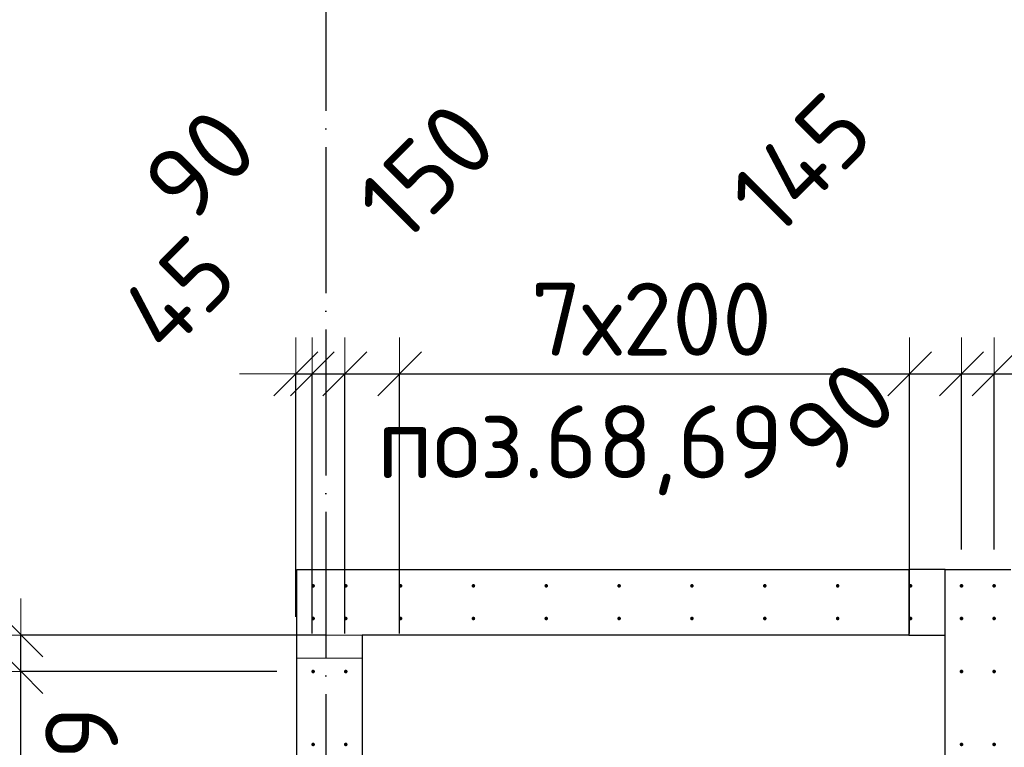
# Model space of a CAD drawing. Header units: millimetres. Extents: x 76517 to 124426, y -73423 to -21861.
# Tile 96 of 114: x 87559 to 90262, y -34058 to -32062. Entities that reach past the tile are written whole.
import ezdxf

# ---------------------------------------------------------------- set-up
doc = ezdxf.new("R2010")
doc.units = ezdxf.units.MM
doc.header["$PDMODE"] = 65
for name, pattern in [('______11', [500, 400, -50, 0, -50]), ('______2', [270, 200, -70]), ('______5', [1100, 800, -100, 100, -100])]:
    doc.linetypes.add(name, pattern=pattern)
for name, color, linetype, lineweight in [('Standard', 7, 'Continuous', 25), ('Арм.стержн. Выпуски', 180, 'Continuous', 35), ('Размерная линия_ общее_1', 7, 'Continuous', 13), ('Стена_ общее', 7, 'Continuous', 35)]:
    doc.layers.add(name, color=color, linetype=linetype, lineweight=lineweight)
doc.layers.add('Осевая линия_ общее', color=7, linetype='______5', lineweight=13, true_color=0xa0a0a0)
doc.styles.add('ISOCPEUR', font='ISOCPEUR')
doc.dimstyles.new('DIMSTYLE_10', dxfattribs={"dimtxt": 200, "dimasz": 200, "dimexe": 0, "dimexo": 0, "dimgap": 100, "dimtad": 2, "dimdec": 0, "dimrnd": 5, "dimzin": 12, "dimdsep": 46, "dimtxsty": 'ISOCPEUR', "dimblk1": 'ALL_ML_STRICH', "dimblk2": 'ALL_ML_STRICH', "dimsah": 1, "dimcen": 0, "dimclrd": 7, "dimclre": 256, "dimclrt": 7, "dimadec": 0, "dimazin": 0, "dimtfac": 1, "dimtdec": 0, "dimtix": 1, "dimtmove": 2, "dimatfit": 3, "dimfxl": 0, "dimtvp": 1.2, "dimtzin": 0, "dimlwd": 0, "dimlwe": -3, "dimarcsym": 0})
doc.dimstyles.new('DIMSTYLE_15', dxfattribs={"dimtxt": 200, "dimasz": 200, "dimexe": 0, "dimexo": 0, "dimgap": 100, "dimtad": 0, "dimdec": 0, "dimrnd": 5, "dimzin": 12, "dimdsep": 46, "dimtxsty": 'ISOCPEUR', "dimblk1": 'ALL_ML_STRICH', "dimblk2": 'ALL_ML_STRICH', "dimsah": 1, "dimcen": 0, "dimclrd": 7, "dimclre": 256, "dimclrt": 7, "dimadec": 0, "dimazin": 0, "dimtfac": 1, "dimtdec": 0, "dimtix": 1, "dimtmove": 2, "dimatfit": 3, "dimfxl": 0, "dimtvp": 1.2, "dimtzin": 0, "dimlwd": 0, "dimlwe": -3, "dimarcsym": 0})
doc.dimstyles.new('DIMSTYLE_16', dxfattribs={"dimtxt": 200, "dimasz": 200, "dimexe": 0, "dimexo": 0, "dimgap": 100, "dimtad": 2, "dimdec": 0, "dimrnd": 5, "dimzin": 12, "dimdsep": 46, "dimtxsty": 'ISOCPEUR', "dimblk1": 'ALL_ML_STRICH', "dimblk2": 'ALL_ML_STRICH', "dimsah": 1, "dimcen": 0, "dimclrd": 7, "dimclre": 256, "dimclrt": 7, "dimadec": 0, "dimazin": 0, "dimtfac": 1, "dimtdec": 0, "dimtix": 1, "dimtmove": 2, "dimatfit": 3, "dimfxl": 0, "dimtzin": 0, "dimlwd": 0, "dimlwe": -3, "dimarcsym": 0})

# ---------------------------------------------------------------- blocks, each defined once
blk = doc.blocks.new('ALL_ML_STRICH')
at = {"color": 0, "linetype": 'ByBlock', "lineweight": -2}
for p, q in [((0, -0.5), (0, 0.5)), ((-0.3, -0.3), (0.3, 0.3)), ((-1, 0), (0.5, 0))]:
    blk.add_line(p, q, dxfattribs=at)
blk = doc.blocks.new('*D584')
at = {"layer": 'DEFPOINTS', "color": 7, "linetype": 'Continuous', "lineweight": 13, "transparency": 33554687}
for p in [(88317.5, -33033.4), (88317.5, -33800.3), (88362.5, -33845.3)]:
    blk.add_point(p, dxfattribs=at)
at = {"layer": 'Размерная линия_ общее_1', "color": 253, "linetype": 'Continuous', "lineweight": -2, "true_color": 0xa0a0a0, "transparency": 33554687}
for p, q in [((88317.5, -33700.3), (88317.5, -33033.4)), ((88362.5, -33745.3), (88362.5, -33033.4))]:
    blk.add_line(p, q, dxfattribs=at)
at = {"layer": 'Размерная линия_ общее_1', "color": 7, "linetype": 'Continuous', "lineweight": -2, "transparency": 33554687}
blk.add_line((88317.5, -33033.4), (88362.5, -33033.4), dxfattribs=at)
at = {"layer": 'Размерная линия_ общее_1', "color": 7, "linetype": 'Continuous', "lineweight": 13, "transparency": 33554687, "xscale": 200, "yscale": 200, "zscale": 200}
blk.add_blockref('ALL_ML_STRICH', (88362.5, -33033.4), dxfattribs=at)
at = {"layer": 'Размерная линия_ общее_1', "color": 7, "linetype": 'Continuous', "lineweight": 13, "transparency": 33554687, "xscale": 200, "yscale": 200, "zscale": 200, "rotation": 180}
blk.add_blockref('ALL_ML_STRICH', (88317.5, -33033.4), dxfattribs=at)
at = {"layer": 'Размерная линия_ общее_1', "color": 7, "linetype": 'Continuous', "lineweight": 13, "transparency": 33554687, "insert": (87993.9, -32813.5), "char_height": 200, "width": 400, "attachment_point": 5, "rotation": 45, "style": 'ISOCPEUR'}
blk.add_mtext('\\A1;{45}', dxfattribs=at)
blk = doc.blocks.new('*D585')
at = {"layer": 'DEFPOINTS', "color": 7, "linetype": 'Continuous', "lineweight": 13, "transparency": 33554687}
for p in [(88362.5, -33033.4), (88362.5, -33845.3), (88452, -33845.3)]:
    blk.add_point(p, dxfattribs=at)
at = {"layer": 'Размерная линия_ общее_1', "color": 253, "linetype": 'Continuous', "lineweight": -2, "true_color": 0xa0a0a0, "transparency": 33554687}
for p, q in [((88362.5, -33745.3), (88362.5, -33033.4)), ((88452, -33745.3), (88452, -33033.4))]:
    blk.add_line(p, q, dxfattribs=at)
at = {"layer": 'Размерная линия_ общее_1', "color": 7, "linetype": 'Continuous', "lineweight": -2, "transparency": 33554687}
blk.add_line((88362.5, -33033.4), (88452, -33033.4), dxfattribs=at)
at = {"layer": 'Размерная линия_ общее_1', "color": 7, "linetype": 'Continuous', "lineweight": 13, "transparency": 33554687, "xscale": 200, "yscale": 200, "zscale": 200}
blk.add_blockref('ALL_ML_STRICH', (88452, -33033.4), dxfattribs=at)
at = {"layer": 'Размерная линия_ общее_1', "color": 7, "linetype": 'Continuous', "lineweight": 13, "transparency": 33554687, "xscale": 200, "yscale": 200, "zscale": 200, "rotation": 180}
blk.add_blockref('ALL_ML_STRICH', (88362.5, -33033.4), dxfattribs=at)
at = {"layer": 'Размерная линия_ общее_1', "color": 7, "linetype": 'Continuous', "lineweight": 13, "transparency": 33554687, "insert": (88054.5, -32459.9), "char_height": 200, "width": 400, "attachment_point": 5, "rotation": 45, "style": 'ISOCPEUR'}
blk.add_mtext('\\A1;{90}', dxfattribs=at)
blk = doc.blocks.new('*D586')
at = {"layer": 'DEFPOINTS', "color": 7, "linetype": 'Continuous', "lineweight": 13, "transparency": 33554687}
for p in [(88452, -33033.4), (88452, -33845.3), (88602.5, -33845.3)]:
    blk.add_point(p, dxfattribs=at)
at = {"layer": 'Размерная линия_ общее_1', "color": 253, "linetype": 'Continuous', "lineweight": -2, "true_color": 0xa0a0a0, "transparency": 33554687}
for p, q in [((88452, -33745.3), (88452, -33033.4)), ((88602.5, -33745.3), (88602.5, -33033.4))]:
    blk.add_line(p, q, dxfattribs=at)
at = {"layer": 'Размерная линия_ общее_1', "color": 7, "linetype": 'Continuous', "lineweight": -2, "transparency": 33554687}
blk.add_line((88452, -33033.4), (88602.5, -33033.4), dxfattribs=at)
at = {"layer": 'Размерная линия_ общее_1', "color": 7, "linetype": 'Continuous', "lineweight": 13, "transparency": 33554687, "xscale": 200, "yscale": 200, "zscale": 200, "rotation": 180}
blk.add_blockref('ALL_ML_STRICH', (88452, -33033.4), dxfattribs=at)
at = {"layer": 'Размерная линия_ общее_1', "color": 7, "linetype": 'Continuous', "lineweight": 13, "transparency": 33554687, "xscale": 200, "yscale": 200, "zscale": 200}
blk.add_blockref('ALL_ML_STRICH', (88602.5, -33033.4), dxfattribs=at)
at = {"layer": 'Размерная линия_ общее_1', "color": 7, "linetype": 'Continuous', "lineweight": 13, "transparency": 33554687, "insert": (88676.3, -32478.1), "char_height": 200, "width": 600, "attachment_point": 5, "rotation": 45, "style": 'ISOCPEUR'}
blk.add_mtext('\\A1;{150}', dxfattribs=at)
blk = doc.blocks.new('*D587')
at = {"layer": 'DEFPOINTS', "color": 7, "linetype": 'Continuous', "lineweight": 13, "transparency": 33554687}
for p in [(88602.5, -33033.4), (88602.5, -33845.3), (90002.5, -33845.3)]:
    blk.add_point(p, dxfattribs=at)
at = {"layer": 'Размерная линия_ общее_1', "color": 253, "linetype": 'Continuous', "lineweight": -2, "true_color": 0xa0a0a0, "transparency": 33554687}
for p, q in [((88602.5, -33745.3), (88602.5, -33033.4)), ((90002.5, -33745.3), (90002.5, -33033.4))]:
    blk.add_line(p, q, dxfattribs=at)
at = {"layer": 'Размерная линия_ общее_1', "color": 7, "linetype": 'Continuous', "lineweight": -2, "transparency": 33554687}
blk.add_line((88602.5, -33033.4), (90002.5, -33033.4), dxfattribs=at)
at = {"layer": 'Размерная линия_ общее_1', "color": 7, "linetype": 'Continuous', "lineweight": 13, "transparency": 33554687, "xscale": 200, "yscale": 200, "zscale": 200, "rotation": 180}
blk.add_blockref('ALL_ML_STRICH', (88602.5, -33033.4), dxfattribs=at)
at = {"layer": 'Размерная линия_ общее_1', "color": 7, "linetype": 'Continuous', "lineweight": 13, "transparency": 33554687, "xscale": 200, "yscale": 200, "zscale": 200}
blk.add_blockref('ALL_ML_STRICH', (90002.5, -33033.4), dxfattribs=at)
at = {"layer": 'Размерная линия_ общее_1', "color": 7, "linetype": 'Continuous', "lineweight": 13, "transparency": 33554687, "insert": (88962.5, -32783.4), "char_height": 200, "width": 10, "attachment_point": 1, "line_spacing_factor": 0.60241, "style": 'ISOCPEUR'}
blk.add_mtext('7х200', dxfattribs=at)
blk = doc.blocks.new('*D588')
at = {"layer": 'DEFPOINTS', "color": 7, "linetype": 'Continuous', "lineweight": 13, "transparency": 33554687}
for p in [(90002.5, -33033.4), (90145, -33615), (90002.5, -33845.3)]:
    blk.add_point(p, dxfattribs=at)
at = {"layer": 'Размерная линия_ общее_1', "color": 253, "linetype": 'Continuous', "lineweight": -2, "true_color": 0xa0a0a0, "transparency": 33554687}
for p, q in [((90002.5, -33745.3), (90002.5, -33033.4)), ((90145, -33515), (90145, -33033.4))]:
    blk.add_line(p, q, dxfattribs=at)
at = {"layer": 'Размерная линия_ общее_1', "color": 7, "linetype": 'Continuous', "lineweight": -2, "transparency": 33554687}
blk.add_line((90002.5, -33033.4), (90145, -33033.4), dxfattribs=at)
at = {"layer": 'Размерная линия_ общее_1', "color": 7, "linetype": 'Continuous', "lineweight": 13, "transparency": 33554687, "xscale": 200, "yscale": 200, "zscale": 200, "rotation": 180}
blk.add_blockref('ALL_ML_STRICH', (90002.5, -33033.4), dxfattribs=at)
at = {"layer": 'Размерная линия_ общее_1', "color": 7, "linetype": 'Continuous', "lineweight": 13, "transparency": 33554687, "xscale": 200, "yscale": 200, "zscale": 200}
blk.add_blockref('ALL_ML_STRICH', (90145, -33033.4), dxfattribs=at)
at = {"layer": 'Размерная линия_ общее_1', "color": 7, "linetype": 'Continuous', "lineweight": 13, "transparency": 33554687, "insert": (89704.1, -32456.6), "char_height": 200, "width": 600, "attachment_point": 5, "rotation": 45, "style": 'ISOCPEUR'}
blk.add_mtext('\\A1;{145}', dxfattribs=at)
blk = doc.blocks.new('*D589')
at = {"layer": 'DEFPOINTS', "color": 7, "linetype": 'Continuous', "lineweight": 13, "transparency": 33554687}
for p in [(90145, -33033.4), (90145, -33615), (90234.5, -33615)]:
    blk.add_point(p, dxfattribs=at)
at = {"layer": 'Размерная линия_ общее_1', "color": 253, "linetype": 'Continuous', "lineweight": -2, "true_color": 0xa0a0a0, "transparency": 33554687}
for p, q in [((90145, -33515), (90145, -33033.4)), ((90234.5, -33515), (90234.5, -33033.4))]:
    blk.add_line(p, q, dxfattribs=at)
at = {"layer": 'Размерная линия_ общее_1', "color": 7, "linetype": 'Continuous', "lineweight": -2, "transparency": 33554687}
blk.add_line((90145, -33033.4), (90234.5, -33033.4), dxfattribs=at)
at = {"layer": 'Размерная линия_ общее_1', "color": 7, "linetype": 'Continuous', "lineweight": 13, "transparency": 33554687, "xscale": 200, "yscale": 200, "zscale": 200}
blk.add_blockref('ALL_ML_STRICH', (90234.5, -33033.4), dxfattribs=at)
at = {"layer": 'Размерная линия_ общее_1', "color": 7, "linetype": 'Continuous', "lineweight": 13, "transparency": 33554687, "xscale": 200, "yscale": 200, "zscale": 200, "rotation": 180}
blk.add_blockref('ALL_ML_STRICH', (90145, -33033.4), dxfattribs=at)
at = {"layer": 'Размерная линия_ общее_1', "color": 7, "linetype": 'Continuous', "lineweight": 13, "transparency": 33554687, "insert": (89811.4, -33151.4), "char_height": 200, "width": 400, "attachment_point": 5, "rotation": 45, "style": 'ISOCPEUR'}
blk.add_mtext('\\A1;{90}', dxfattribs=at)
blk = doc.blocks.new('*D590')
at = {"layer": 'DEFPOINTS', "color": 7, "linetype": 'Continuous', "lineweight": 13, "transparency": 33554687}
for p in [(90234.5, -33033.4), (90234.5, -33615), (90395, -33615)]:
    blk.add_point(p, dxfattribs=at)
at = {"layer": 'Размерная линия_ общее_1', "color": 253, "linetype": 'Continuous', "lineweight": -2, "true_color": 0xa0a0a0, "transparency": 33554687}
for p, q in [((90234.5, -33515), (90234.5, -33033.4)), ((90395, -33515), (90395, -33033.4))]:
    blk.add_line(p, q, dxfattribs=at)
at = {"layer": 'Размерная линия_ общее_1', "color": 7, "linetype": 'Continuous', "lineweight": -2, "transparency": 33554687}
blk.add_line((90234.5, -33033.4), (90395, -33033.4), dxfattribs=at)
at = {"layer": 'Размерная линия_ общее_1', "color": 7, "linetype": 'Continuous', "lineweight": 13, "transparency": 33554687, "xscale": 200, "yscale": 200, "zscale": 200, "rotation": 180}
blk.add_blockref('ALL_ML_STRICH', (90234.5, -33033.4), dxfattribs=at)
at = {"layer": 'Размерная линия_ общее_1', "color": 7, "linetype": 'Continuous', "lineweight": 13, "transparency": 33554687, "xscale": 200, "yscale": 200, "zscale": 200}
blk.add_blockref('ALL_ML_STRICH', (90395, -33033.4), dxfattribs=at)
at = {"layer": 'Размерная линия_ общее_1', "color": 7, "linetype": 'Continuous', "lineweight": 13, "transparency": 33554687, "insert": (90518.4, -32443.8), "char_height": 200, "width": 600, "attachment_point": 5, "rotation": 45, "style": 'ISOCPEUR'}
blk.add_mtext('\\A1;{160}', dxfattribs=at)
blk = doc.blocks.new('*D602')
at = {"layer": 'DEFPOINTS', "color": 7, "linetype": 'Continuous', "lineweight": 13, "transparency": 33554687}
for p in [(88365, -33850), (87562.8, -35450), (88365, -35450)]:
    blk.add_point(p, dxfattribs=at)
at = {"layer": 'Размерная линия_ общее_1', "color": 253, "linetype": 'Continuous', "lineweight": -2, "true_color": 0xa0a0a0, "transparency": 33554687}
for p, q in [((88265, -33850), (87562.8, -33850)), ((88265, -35450), (87562.8, -35450))]:
    blk.add_line(p, q, dxfattribs=at)
at = {"layer": 'Размерная линия_ общее_1', "color": 7, "linetype": 'Continuous', "lineweight": -2, "transparency": 33554687}
blk.add_line((87562.8, -35450), (87562.8, -33850), dxfattribs=at)
at = {"layer": 'Размерная линия_ общее_1', "color": 7, "linetype": 'Continuous', "lineweight": 13, "transparency": 33554687, "xscale": 200, "yscale": 200, "zscale": 200}
for p, rotation in [((87562.8, -33850), 90), ((87562.8, -35450), 270)]:
    blk.add_blockref('ALL_ML_STRICH', p, dxfattribs=dict(at, rotation=rotation))
at = {"layer": 'Размерная линия_ общее_1', "color": 7, "linetype": 'Continuous', "lineweight": 13, "transparency": 33554687, "insert": (87312.8, -35320), "char_height": 200, "width": 10, "attachment_point": 1, "rotation": 90, "line_spacing_factor": 0.60241, "style": 'ISOCPEUR'}
blk.add_mtext('8х200=1600', dxfattribs=at)
blk = doc.blocks.new('*D603')
at = {"layer": 'DEFPOINTS', "color": 7, "linetype": 'Continuous', "lineweight": 13, "transparency": 33554687}
for p in [(88500, -33750), (87562.8, -33850), (88365, -33850)]:
    blk.add_point(p, dxfattribs=at)
at = {"layer": 'Размерная линия_ общее_1', "color": 253, "linetype": 'Continuous', "lineweight": -2, "true_color": 0xa0a0a0, "transparency": 33554687}
for p, q in [((88400, -33750), (87562.8, -33750)), ((88265, -33850), (87562.8, -33850))]:
    blk.add_line(p, q, dxfattribs=at)
at = {"layer": 'Размерная линия_ общее_1', "color": 7, "linetype": 'Continuous', "lineweight": -2, "transparency": 33554687}
blk.add_line((87562.8, -33850), (87562.8, -33750), dxfattribs=at)
at = {"layer": 'Размерная линия_ общее_1', "color": 7, "linetype": 'Continuous', "lineweight": 13, "transparency": 33554687, "xscale": 200, "yscale": 200, "zscale": 200}
for p, rotation in [((87562.8, -33850), 270), ((87562.8, -33750), 90)]:
    blk.add_blockref('ALL_ML_STRICH', p, dxfattribs=dict(at, rotation=rotation))
at = {"layer": 'Размерная линия_ общее_1', "color": 7, "linetype": 'Continuous', "lineweight": 13, "transparency": 33554687, "insert": (87415, -33364.4), "char_height": 200, "width": 600, "attachment_point": 5, "rotation": 90, "style": 'ISOCPEUR'}
blk.add_mtext('\\A1;{100}', dxfattribs=at)

msp = doc.modelspace()

# ---------------------------------------------------------------- hatches: boundary and pattern name
at = {"layer": 'Арм.стержн. Выпуски', "linetype": 'Continuous', "lineweight": 35, "transparency": 33554687}
for points in [[(88370, -33615), (88369.6, -33613.1), (88368.5, -33611.5), (88366.9, -33610.4), (88365, -33610), (88363.1, -33610.4), (88361.5, -33611.5), (88360.4, -33613.1), (88360, -33615), (88360.4, -33616.9), (88361.5, -33618.5), (88363.1, -33619.6), (88365, -33620), (88366.9, -33619.6), (88368.5, -33618.5), (88369.6, -33616.9)], [(88459.5, -33615), (88459.2, -33613.1), (88458.1, -33611.5), (88456.4, -33610.4), (88454.5, -33610), (88452.6, -33610.4), (88451, -33611.5), (88449.9, -33613.1), (88449.5, -33615), (88449.9, -33616.9), (88451, -33618.5), (88452.6, -33619.6), (88454.5, -33620), (88456.4, -33619.6), (88458.1, -33618.5), (88459.2, -33616.9)], [(88610, -33615), (88609.6, -33613.1), (88608.5, -33611.5), (88606.9, -33610.4), (88605, -33610), (88603.1, -33610.4), (88601.5, -33611.5), (88600.4, -33613.1), (88600, -33615), (88600.4, -33616.9), (88601.5, -33618.5), (88603.1, -33619.6), (88605, -33620), (88606.9, -33619.6), (88608.5, -33618.5), (88609.6, -33616.9)], [(88810, -33615), (88809.6, -33613.1), (88808.5, -33611.5), (88806.9, -33610.4), (88805, -33610), (88803.1, -33610.4), (88801.5, -33611.5), (88800.4, -33613.1), (88800, -33615), (88800.4, -33616.9), (88801.5, -33618.5), (88803.1, -33619.6), (88805, -33620), (88806.9, -33619.6), (88808.5, -33618.5), (88809.6, -33616.9)], [(89010, -33615), (89009.6, -33613.1), (89008.5, -33611.5), (89006.9, -33610.4), (89005, -33610), (89003.1, -33610.4), (89001.5, -33611.5), (89000.4, -33613.1), (89000, -33615), (89000.4, -33616.9), (89001.5, -33618.5), (89003.1, -33619.6), (89005, -33620), (89006.9, -33619.6), (89008.5, -33618.5), (89009.6, -33616.9)], [(89210, -33615), (89209.6, -33613.1), (89208.5, -33611.5), (89206.9, -33610.4), (89205, -33610), (89203.1, -33610.4), (89201.5, -33611.5), (89200.4, -33613.1), (89200, -33615), (89200.4, -33616.9), (89201.5, -33618.5), (89203.1, -33619.6), (89205, -33620), (89206.9, -33619.6), (89208.5, -33618.5), (89209.6, -33616.9)], [(89410, -33615), (89409.6, -33613.1), (89408.5, -33611.5), (89406.9, -33610.4), (89405, -33610), (89403.1, -33610.4), (89401.5, -33611.5), (89400.4, -33613.1), (89400, -33615), (89400.4, -33616.9), (89401.5, -33618.5), (89403.1, -33619.6), (89405, -33620), (89406.9, -33619.6), (89408.5, -33618.5), (89409.6, -33616.9)], [(89610, -33615), (89609.6, -33613.1), (89608.5, -33611.5), (89606.9, -33610.4), (89605, -33610), (89603.1, -33610.4), (89601.5, -33611.5), (89600.4, -33613.1), (89600, -33615), (89600.4, -33616.9), (89601.5, -33618.5), (89603.1, -33619.6), (89605, -33620), (89606.9, -33619.6), (89608.5, -33618.5), (89609.6, -33616.9)], [(89810, -33615), (89809.6, -33613.1), (89808.5, -33611.5), (89806.9, -33610.4), (89805, -33610), (89803.1, -33610.4), (89801.5, -33611.5), (89800.4, -33613.1), (89800, -33615), (89800.4, -33616.9), (89801.5, -33618.5), (89803.1, -33619.6), (89805, -33620), (89806.9, -33619.6), (89808.5, -33618.5), (89809.6, -33616.9)], [(90010, -33615), (90009.6, -33613.1), (90008.5, -33611.5), (90006.9, -33610.4), (90005, -33610), (90003.1, -33610.4), (90001.5, -33611.5), (90000.4, -33613.1), (90000, -33615), (90000.4, -33616.9), (90001.5, -33618.5), (90003.1, -33619.6), (90005, -33620), (90006.9, -33619.6), (90008.5, -33618.5), (90009.6, -33616.9)], [(90150, -33615), (90149.6, -33613.1), (90148.5, -33611.5), (90146.9, -33610.4), (90145, -33610), (90143.1, -33610.4), (90141.5, -33611.5), (90140.4, -33613.1), (90140, -33615), (90140.4, -33616.9), (90141.5, -33618.5), (90143.1, -33619.6), (90145, -33620), (90146.9, -33619.6), (90148.5, -33618.5), (90149.6, -33616.9)], [(90239.5, -33615), (90239.2, -33613.1), (90238.1, -33611.5), (90236.4, -33610.4), (90234.5, -33610), (90232.6, -33610.4), (90231, -33611.5), (90229.9, -33613.1), (90229.5, -33615), (90229.9, -33616.9), (90231, -33618.5), (90232.6, -33619.6), (90234.5, -33620), (90236.4, -33619.6), (90238.1, -33618.5), (90239.2, -33616.9)], [(88370, -33704.5), (88369.6, -33702.6), (88368.5, -33701), (88366.9, -33699.9), (88365, -33699.5), (88363.1, -33699.9), (88361.5, -33701), (88360.4, -33702.6), (88360, -33704.5), (88360.4, -33706.4), (88361.5, -33708.1), (88363.1, -33709.2), (88365, -33709.5), (88366.9, -33709.2), (88368.5, -33708.1), (88369.6, -33706.4)], [(88459.5, -33704.5), (88459.2, -33702.6), (88458.1, -33701), (88456.4, -33699.9), (88454.5, -33699.5), (88452.6, -33699.9), (88451, -33701), (88449.9, -33702.6), (88449.5, -33704.5), (88449.9, -33706.4), (88451, -33708.1), (88452.6, -33709.2), (88454.5, -33709.5), (88456.4, -33709.2), (88458.1, -33708.1), (88459.2, -33706.4)], [(88610, -33704.5), (88609.6, -33702.6), (88608.5, -33701), (88606.9, -33699.9), (88605, -33699.5), (88603.1, -33699.9), (88601.5, -33701), (88600.4, -33702.6), (88600, -33704.5), (88600.4, -33706.5), (88601.5, -33708.1), (88603.1, -33709.2), (88605, -33709.5), (88606.9, -33709.2), (88608.5, -33708.1), (88609.6, -33706.5)], [(88810, -33704.5), (88809.6, -33702.6), (88808.5, -33701), (88806.9, -33699.9), (88805, -33699.5), (88803.1, -33699.9), (88801.5, -33701), (88800.4, -33702.6), (88800, -33704.5), (88800.4, -33706.5), (88801.5, -33708.1), (88803.1, -33709.2), (88805, -33709.5), (88806.9, -33709.2), (88808.5, -33708.1), (88809.6, -33706.5)], [(89010, -33704.5), (89009.6, -33702.6), (89008.5, -33701), (89006.9, -33699.9), (89005, -33699.5), (89003.1, -33699.9), (89001.5, -33701), (89000.4, -33702.6), (89000, -33704.5), (89000.4, -33706.5), (89001.5, -33708.1), (89003.1, -33709.2), (89005, -33709.5), (89006.9, -33709.2), (89008.5, -33708.1), (89009.6, -33706.5)], [(89210, -33704.5), (89209.6, -33702.6), (89208.5, -33701), (89206.9, -33699.9), (89205, -33699.5), (89203.1, -33699.9), (89201.5, -33701), (89200.4, -33702.6), (89200, -33704.5), (89200.4, -33706.5), (89201.5, -33708.1), (89203.1, -33709.2), (89205, -33709.5), (89206.9, -33709.2), (89208.5, -33708.1), (89209.6, -33706.5)], [(89410, -33704.5), (89409.6, -33702.6), (89408.5, -33701), (89406.9, -33699.9), (89405, -33699.5), (89403.1, -33699.9), (89401.5, -33701), (89400.4, -33702.6), (89400, -33704.5), (89400.4, -33706.5), (89401.5, -33708.1), (89403.1, -33709.2), (89405, -33709.5), (89406.9, -33709.2), (89408.5, -33708.1), (89409.6, -33706.5)], [(89610, -33704.5), (89609.6, -33702.6), (89608.5, -33701), (89606.9, -33699.9), (89605, -33699.5), (89603.1, -33699.9), (89601.5, -33701), (89600.4, -33702.6), (89600, -33704.5), (89600.4, -33706.5), (89601.5, -33708.1), (89603.1, -33709.2), (89605, -33709.5), (89606.9, -33709.2), (89608.5, -33708.1), (89609.6, -33706.5)], [(89810, -33704.5), (89809.6, -33702.6), (89808.5, -33701), (89806.9, -33699.9), (89805, -33699.5), (89803.1, -33699.9), (89801.5, -33701), (89800.4, -33702.6), (89800, -33704.5), (89800.4, -33706.5), (89801.5, -33708.1), (89803.1, -33709.2), (89805, -33709.5), (89806.9, -33709.2), (89808.5, -33708.1), (89809.6, -33706.5)], [(90010, -33704.5), (90009.6, -33702.6), (90008.5, -33701), (90006.9, -33699.9), (90005, -33699.5), (90003.1, -33699.9), (90001.5, -33701), (90000.4, -33702.6), (90000, -33704.5), (90000.4, -33706.5), (90001.5, -33708.1), (90003.1, -33709.2), (90005, -33709.5), (90006.9, -33709.2), (90008.5, -33708.1), (90009.6, -33706.5)], [(90150, -33704.5), (90149.6, -33702.6), (90148.5, -33701), (90146.9, -33699.9), (90145, -33699.5), (90143.1, -33699.9), (90141.5, -33701), (90140.4, -33702.6), (90140, -33704.5), (90140.4, -33706.5), (90141.5, -33708.1), (90143.1, -33709.2), (90145, -33709.5), (90146.9, -33709.2), (90148.5, -33708.1), (90149.6, -33706.5)], [(90239.5, -33704.5), (90239.2, -33702.6), (90238.1, -33701), (90236.4, -33699.9), (90234.5, -33699.5), (90232.6, -33699.9), (90231, -33701), (90229.9, -33702.6), (90229.5, -33704.5), (90229.9, -33706.5), (90231, -33708.1), (90232.6, -33709.2), (90234.5, -33709.5), (90236.4, -33709.2), (90238.1, -33708.1), (90239.2, -33706.5)], [(88370, -33850), (88369.6, -33848.1), (88368.5, -33846.5), (88366.9, -33845.4), (88365, -33845), (88363.1, -33845.4), (88361.5, -33846.5), (88360.4, -33848.1), (88360, -33850), (88360.4, -33852), (88361.5, -33853.6), (88363.1, -33854.7), (88365, -33855), (88366.9, -33854.7), (88368.5, -33853.6), (88369.6, -33852)], [(88459.5, -33850), (88459.2, -33848.1), (88458.1, -33846.5), (88456.4, -33845.4), (88454.5, -33845), (88452.6, -33845.4), (88451, -33846.5), (88449.9, -33848.1), (88449.5, -33850), (88449.9, -33852), (88451, -33853.6), (88452.6, -33854.7), (88454.5, -33855), (88456.4, -33854.7), (88458.1, -33853.6), (88459.2, -33852)], [(90150, -33850), (90149.6, -33848.1), (90148.5, -33846.5), (90146.9, -33845.4), (90145, -33845), (90143.1, -33845.4), (90141.5, -33846.5), (90140.4, -33848.1), (90140, -33850), (90140.4, -33852), (90141.5, -33853.6), (90143.1, -33854.7), (90145, -33855), (90146.9, -33854.7), (90148.5, -33853.6), (90149.6, -33852)], [(90239.5, -33850), (90239.2, -33848.1), (90238.1, -33846.5), (90236.4, -33845.4), (90234.5, -33845), (90232.6, -33845.4), (90231, -33846.5), (90229.9, -33848.1), (90229.5, -33850), (90229.9, -33852), (90231, -33853.6), (90232.6, -33854.7), (90234.5, -33855), (90236.4, -33854.7), (90238.1, -33853.6), (90239.2, -33852)], [(88370, -34050), (88369.6, -34048.1), (88368.5, -34046.5), (88366.9, -34045.4), (88365, -34045), (88363.1, -34045.4), (88361.5, -34046.5), (88360.4, -34048.1), (88360, -34050), (88360.4, -34052), (88361.5, -34053.6), (88363.1, -34054.7), (88365, -34055), (88366.9, -34054.7), (88368.5, -34053.6), (88369.6, -34052)], [(88459.5, -34050), (88459.2, -34048.1), (88458.1, -34046.5), (88456.4, -34045.4), (88454.5, -34045), (88452.6, -34045.4), (88451, -34046.5), (88449.9, -34048.1), (88449.5, -34050), (88449.9, -34052), (88451, -34053.6), (88452.6, -34054.7), (88454.5, -34055), (88456.4, -34054.7), (88458.1, -34053.6), (88459.2, -34052)], [(90150, -34050), (90149.6, -34048.1), (90148.5, -34046.5), (90146.9, -34045.4), (90145, -34045), (90143.1, -34045.4), (90141.5, -34046.5), (90140.4, -34048.1), (90140, -34050), (90140.4, -34052), (90141.5, -34053.6), (90143.1, -34054.7), (90145, -34055), (90146.9, -34054.7), (90148.5, -34053.6), (90149.6, -34052)], [(90239.5, -34050), (90239.2, -34048.1), (90238.1, -34046.5), (90236.4, -34045.4), (90234.5, -34045), (90232.6, -34045.4), (90231, -34046.5), (90229.9, -34048.1), (90229.5, -34050), (90229.9, -34052), (90231, -34053.6), (90232.6, -34054.7), (90234.5, -34055), (90236.4, -34054.7), (90238.1, -34053.6), (90239.2, -34052)]]:
    msp.add_hatch(color=4, dxfattribs=at).paths.add_polyline_path(points)

# ---------------------------------------------------------------- linework, layer by layer
at = {"layer": 'Осевая линия_ общее', "color": 253, "linetype": '______11', "lineweight": -3, "true_color": 0xa0a0a0, "transparency": 33554687}
msp.add_line((88400, -23410), (88400, -72827.9), dxfattribs=at)
at = {"layer": 'Стена_ общее', "color": 7, "linetype": 'Continuous', "lineweight": 25, "transparency": 33554687}
for p, q in [((88320, -35500), (88320, -33570)), ((88320, -33570), (88500, -33570)), ((88320, -35500), (88320, -33570)), ((88320, -33570), (88500, -33570)), ((88500, -33570), (90000, -33570)), ((88500, -33570), (90000, -33570)), ((90000, -33570), (90000, -33750)), ((90100, -33570), (90000, -33570)), ((90000, -33570), (90000, -33750)), ((90100, -33570), (90000, -33570)), ((90100, -35500), (90100, -33570)), ((90100, -33570), (90280, -33570)), ((90100, -35500), (90100, -33570)), ((90100, -33570), (90280, -33570)), ((88500, -33750), (88500, -35500)), ((90000, -33750), (88500, -33750)), ((88500, -33750), (88500, -35500)), ((90000, -33750), (88500, -33750)), ((90000, -33750), (90100, -33750)), ((90000, -33750), (90100, -33750))]:
    msp.add_line(p, q, dxfattribs=at)
at = {"layer": 'Стена_ общее', "color": 253, "linetype": '______2', "lineweight": 18, "true_color": 0xababab, "transparency": 33554687}
for p, q in [((88500, -33750), (88320, -33750)), ((88500, -33750), (88320, -33750)), ((88320, -33813), (88500, -33813)), ((88320, -33813), (88500, -33813))]:
    msp.add_line(p, q, dxfattribs=at)

# ---------------------------------------------------------------- texts
at = {"layer": 'Standard', "color": 7, "linetype": 'Continuous', "lineweight": 13, "transparency": 33554687, "insert": (89098.3, -33119.9), "char_height": 200, "width": 1196.491, "attachment_point": 2, "style": 'ISOCPEUR'}
msp.add_mtext('\\A1;{\\fISOCPEUR|i0|b0;\\H200.000000;\\W1.000000;\\C7;поз.68,69}\\P', dxfattribs=at)
at = {"layer": 'Standard', "color": 7, "linetype": 'Continuous', "lineweight": 13, "transparency": 33554687, "insert": (87629.6, -34502.6), "char_height": 200, "width": 1196.491, "attachment_point": 2, "rotation": 90, "style": 'ISOCPEUR'}
msp.add_mtext('\\A1;{\\fISOCPEUR|i0|b0;\\H200.000000;\\W1.000000;\\C7;поз.68,69}\\P', dxfattribs=at)

# ---------------------------------------------------------------- dimensions: what is measured, and where the dimension line sits
at = {"layer": 'Размерная линия_ общее_1', "color": 7, "linetype": 'Continuous', "lineweight": 13, "transparency": 33554687}
for base, p1, p2, dimstyle, picture, middle in [((90395.0279, -33033.4129), (90234.5313, -33515.0138), (90395.0279, -33515.0138), 'DIMSTYLE_10', '*D590', (90518.3672, -32443.835)), ((90145, -33033.4129), (90002.4586, -33745.2554), (90145, -33515.0138), 'DIMSTYLE_10', '*D588', (89704.1496, -32456.564)), ((88602.4586, -33033.4129), (88451.9899, -33745.2554), (88602.4586, -33745.2554), 'DIMSTYLE_10', '*D586', (88676.2515, -32478.0683)), ((88451.9899, -33033.4129), (88362.4586, -33745.2554), (88451.9899, -33745.2554), 'DIMSTYLE_10', '*D585', (88054.4518, -32459.915)), ((88362.5, -33033.4), (88317.5, -33700.3), (88362.5, -33745.3), 'DIMSTYLE_10', '*D584', (87993.9, -32813.5)), ((90234.5313, -33033.4129), (90145, -33515.0138), (90234.5313, -33515.0138), 'DIMSTYLE_15', '*D589', (89811.4132, -33151.4385))]:
    dim = msp.add_linear_dim(base=base, p1=p1, p2=p2, dimstyle=dimstyle, override={"dimpost": '<>', "dimclrd": 7, "dimclre": 253, "dimclrt": 7, "dimlwd": 0, "dimlwe": 65533}, dxfattribs=at)
    dim.commit()
    dim.dimension.update_dxf_attribs({"geometry": picture, "text_midpoint": middle, "dimtype": 160})
dim = msp.add_linear_dim(base=(90002.5, -33033.4), p1=(88602.5, -33745.3), p2=(90002.5, -33745.3), text='7х200', dimstyle='DIMSTYLE_16', override={"dimpost": '<>', "dimclrd": 7, "dimclre": 253, "dimclrt": 7, "dimlwd": 0, "dimlwe": 65533}, dxfattribs=at)
dim.commit()
dim.dimension.update_dxf_attribs({"geometry": '*D587', "text_midpoint": (89231.7, -32962.7), "dimtype": 160})
dim = msp.add_linear_dim(base=(87562.8, -33750), p1=(88265, -33850), p2=(88400, -33750), angle=90, dimstyle='DIMSTYLE_10', override={"dimpost": '<>', "dimclrd": 7, "dimclre": 253, "dimclrt": 7, "dimlwd": 0, "dimlwe": 65533}, dxfattribs=at)
dim.commit()
dim.dimension.update_dxf_attribs({"geometry": '*D603', "text_midpoint": (87415, -33364.4), "dimtype": 160})
dim = msp.add_linear_dim(base=(87562.8, -33850), p1=(88265, -35450), p2=(88265, -33850), angle=90, text='8х200=1600', dimstyle='DIMSTYLE_16', override={"dimpost": '<>', "dimclrd": 7, "dimclre": 253, "dimclrt": 7, "dimlwd": 0, "dimlwe": 65533}, dxfattribs=at)
dim.commit()
dim.dimension.update_dxf_attribs({"geometry": '*D602', "text_midpoint": (87462.8, -34650), "dimtype": 160})

doc.saveas('drawing.dxf')
